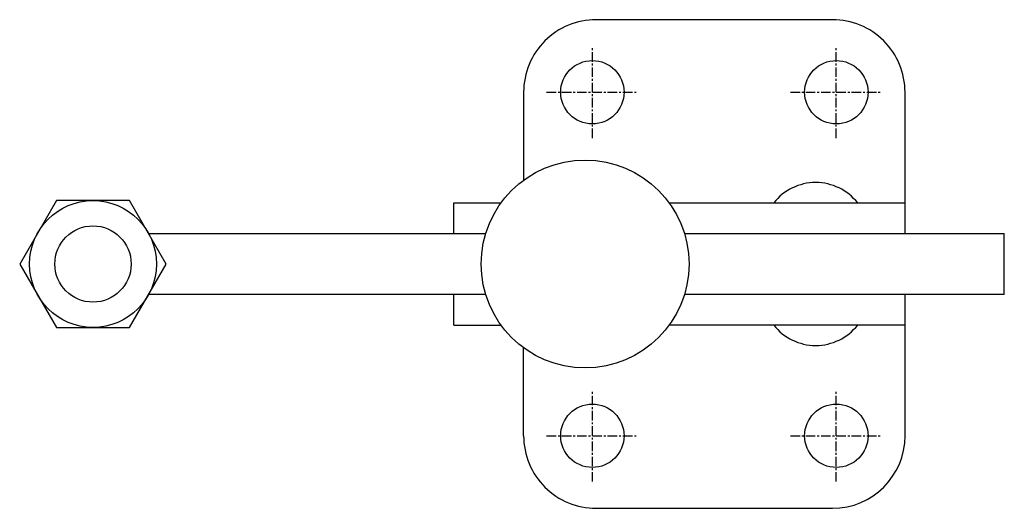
# Model space of a CAD drawing. Extents: x 198 to 327, y 450 to 514.
import ezdxf

# ---------------------------------------------------------------- set-up
doc = ezdxf.new("R2010")
doc.units = 0
doc.linetypes.add('CENTER', pattern=[2, 1.25, -0.25, 0.25, -0.25])
doc.layers.get('0').update_dxf_attribs({"linetype": 'CONTINUOUS'})
doc.layers.add('BRAUER-1', color=1, linetype='CENTER')

msp = doc.modelspace()

# ---------------------------------------------------------------- linework, layer by layer
for p, q in [((304.561699, 514.49139), (273.611699, 514.491391)), ((264.111699, 504.991391), (264.111699, 493.467479)), ((314.061699, 486.491391), (314.061699, 504.991389)), ((202.911683, 490.805226), (198.111683, 482.491382)), ((212.511683, 490.805226), (202.911683, 490.805226)), ((217.311683, 482.491382), (212.511683, 490.805226)), ((254.961699, 486.491389), (254.961699, 490.491391)), ((254.961699, 490.491391), (261.149114, 490.491391)), ((283.174283, 490.491391), (314.061699, 490.491391)), ((215.002282, 486.491382), (259.151048, 486.491389)), ((285.172348, 486.491391), (327.061699, 486.491391)), ((327.061699, 478.491391), (327.061699, 486.491391)), ((198.111683, 482.491382), (202.911683, 474.177538)), ((212.511683, 474.177538), (217.311683, 482.491382)), ((259.151049, 478.491389), (215.002283, 478.491382)), ((254.961699, 474.491391), (254.961698, 478.491389)), ((327.061699, 478.491391), (285.172348, 478.491391)), ((314.061699, 459.991391), (314.061699, 478.491391)), ((202.911683, 474.177538), (212.511683, 474.177538)), ((254.961699, 474.491391), (261.149114, 474.491391)), ((314.061699, 474.491391), (283.174283, 474.491391)), ((264.111699, 459.991393), (264.111699, 471.515303)), ((273.611699, 450.491391), (304.561699, 450.491391))]:
    msp.add_line(p, q)
for centre, radius in [((273.111699, 504.991391), 4.15), ((305.061699, 504.99139), 4.15), ((272.161699, 482.491391), 13.611649), ((207.711683, 482.491382), 8.313844), ((207.711683, 482.491382), 5), ((273.111699, 459.991391), 4.15), ((305.061699, 459.991391), 4.15)]:
    msp.add_circle(centre, radius)
for centre, radius, start, end in [((273.611699, 504.991391), 9.5, 89.999999, 180), ((304.561699, 504.99139), 9.5, 359.999989, 90), ((302.361698, 486.161264), 7, 38.21321, 141.786784), ((302.361698, 478.821518), 7, 218.213211, 321.786794), ((273.611699, 459.991391), 9.5, 179.99998, 270), ((304.561699, 459.991391), 9.5, 270.000001, 0)]:
    msp.add_arc(centre, radius, start, end)
at = {"layer": 'BRAUER-1'}
for p, q in [((273.111699, 498.991391), (273.111699, 510.991391)), ((305.061699, 498.99139), (305.061699, 510.99139)), ((267.111699, 504.991391), (279.111699, 504.991391)), ((299.061699, 504.99139), (311.061699, 504.99139)), ((273.111699, 453.991391), (273.111699, 465.991391)), ((305.061699, 453.991391), (305.061699, 465.991391)), ((267.111699, 459.991391), (279.111699, 459.991391)), ((299.061699, 459.991391), (311.061699, 459.991391))]:
    msp.add_line(p, q, dxfattribs=at)

doc.saveas('drawing.dxf')
